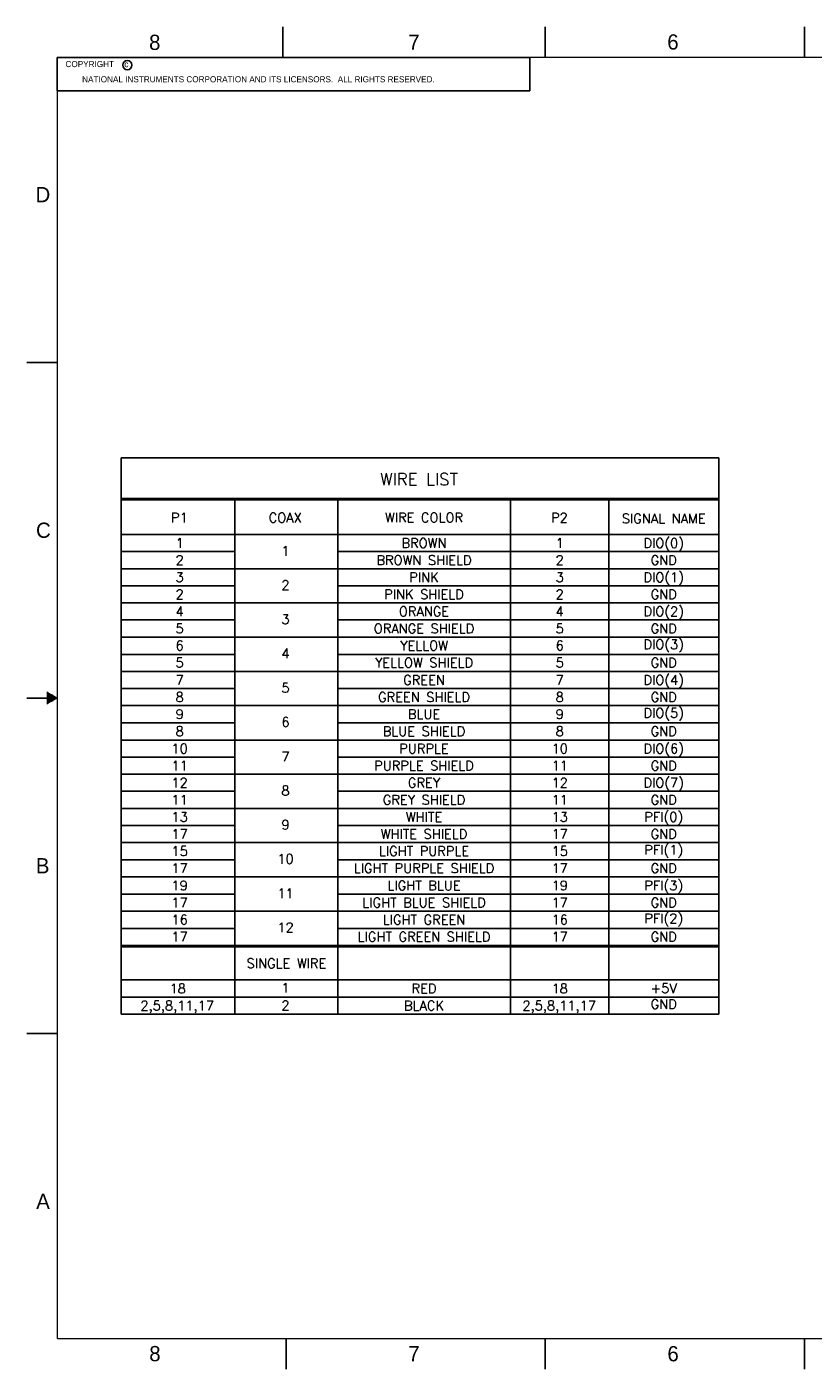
# Model space of a CAD drawing. Header units: inches. Extents: x 0 to 34, y 0 to 22.
# Tile 1 of 25: x 0 to 12.9, y 0 to 22. Entities that reach past the tile are written whole.
import ezdxf
from ezdxf.enums import TextEntityAlignment as Align

# ---------------------------------------------------------------- set-up
doc = ezdxf.new("R2010")
doc.units = ezdxf.units.IN
doc.header["$MEASUREMENT"] = 0
doc.layers.add('OBJ', color=1, linetype='Continuous')
doc.layers.add('TEXT', color=3, linetype='Continuous')
doc.styles.add('ROMANS', font='romans.shx')
doc.styles.add('TEXTSTYLE_2', font='txt')

# ---------------------------------------------------------------- blocks, each defined once
blk = doc.blocks.new('*T22')
at = {"color": 0, "linetype": 'ByBlock', "lineweight": -2, "transparency": 16777216}
for p, q in [((0, 0), (7.75, 0)), ((0, 0), (0, -0.546875)), ((7.75, 0), (7.75, -0.546875)), ((0, -0.546875), (7.75, -0.546875))]:
    blk.add_line(p, q, dxfattribs=at)
at = {"color": 0, "linetype": 'Continuous', "transparency": 16777216, "insert": (0.06, -0.06), "char_height": 0.1, "width": 7.63, "attachment_point": 1}
blk.add_mtext('  COPYRIGHT     ', dxfattribs=at)

msp = doc.modelspace()

# ---------------------------------------------------------------- linework, layer by layer
at = {"color": 2, "linetype": 'Continuous'}
for p, q in [((4.2, 21.5), (4.2, 22)), ((8.5, 21.5), (8.5, 22)), ((12.75, 21.5), (12.75, 22)), ((0, 16.5), (0.5, 16.5)), ((0.5, 11), (0, 11)), ((0.3303, 11.09), (0.3441, 11.09)), ((0.3303, 11.08), (0.3614, 11.08)), ((0.3303, 11.07), (0.3787, 11.07)), ((0.3303, 11.06), (0.3961, 11.06)), ((0.3303, 11.05), (0.4134, 11.05)), ((0.3303, 11.04), (0.4307, 11.04)), ((0.3303, 11.03), (0.448, 11.03)), ((0.3303, 11.02), (0.4653, 11.02)), ((0.3303, 11.01), (0.4827, 11.01)), ((0.3303, 10.99), (0.4827, 10.99)), ((0.3303, 10.98), (0.4653, 10.98)), ((0.3303, 10.97), (0.448, 10.97)), ((0.3303, 10.96), (0.4307, 10.96)), ((0.3303, 10.95), (0.4134, 10.95)), ((0.3303, 10.94), (0.3961, 10.94)), ((0.3303, 10.93), (0.3787, 10.93)), ((0.3303, 10.92), (0.3614, 10.92)), ((0.3303, 10.91), (0.3441, 10.91)), ((0, 5.5), (0.5, 5.5)), ((4.25, 0), (4.25, 0.5)), ((8.5, 0), (8.5, 0.5)), ((12.75, 0), (12.75, 0.5))]:
    msp.add_line(p, q, dxfattribs=at)
for p, q in [((1.5442, 13.399), (3.4096, 13.399)), ((5.099, 13.399), (11.3452, 13.399)), ((1.5442, 13.119), (11.3452, 13.119)), ((1.5442, 12.839), (3.4096, 12.839)), ((5.099, 12.839), (11.3452, 12.839)), ((1.5442, 12.559), (11.3452, 12.559)), ((1.5442, 12.279), (3.4096, 12.279)), ((5.099, 12.279), (11.3452, 12.279)), ((1.5442, 11.999), (11.3452, 11.999)), ((1.5442, 11.7149), (3.4096, 11.7149)), ((5.099, 11.7149), (11.3452, 11.7149)), ((1.5442, 11.4349), (11.3452, 11.4349)), ((1.5442, 11.1549), (3.4096, 11.1549)), ((5.099, 11.1549), (11.3452, 11.1549)), ((1.5442, 10.8749), (11.3452, 10.8749)), ((1.5442, 10.5909), (3.4096, 10.5909)), ((5.099, 10.5909), (11.3452, 10.5909)), ((1.5442, 10.3069), (11.3452, 10.3069)), ((1.5442, 10.0309), (3.4096, 10.0309)), ((5.099, 10.0309), (11.3452, 10.0309)), ((1.5442, 9.7509), (11.3452, 9.7509)), ((1.5442, 9.4709), (3.4096, 9.4709)), ((5.099, 9.4709), (11.3452, 9.4709)), ((1.5442, 9.1909), (11.3452, 9.1909)), ((1.5442, 8.9109), (3.4096, 8.9109)), ((5.099, 8.9109), (11.3452, 8.9109)), ((1.5442, 8.6309), (11.3452, 8.6309)), ((1.5442, 8.3469), (3.4096, 8.3469)), ((5.099, 8.3469), (11.3452, 8.3469)), ((1.5442, 8.0669), (11.3452, 8.0669)), ((1.5442, 7.7869), (3.4096, 7.7869)), ((5.099, 7.7869), (11.3452, 7.7869)), ((1.5442, 7.5069), (11.3452, 7.5069)), ((1.5442, 7.2229), (3.4096, 7.2229)), ((5.099, 7.2229), (11.3452, 7.2229)), ((1.5442, 6.3829), (11.3452, 6.3829)), ((1.5442, 6.0989), (11.3452, 6.0989))]:
    msp.add_line(p, q)
at = {"color": 7, "linetype": 'Continuous', "const_width": 0.02}
for points in [[(0.5, 21.5), (0.5, 0.5)], [(33.5, 21.5), (0.5, 21.5)], [(0.5, 0.5), (33.5, 0.5)]]:
    msp.add_lwpolyline(points, dxfattribs=at)
at = {"color": 2, "linetype": 'Continuous'}
msp.add_circle((1.6484, 21.3727), 0.0754, dxfattribs=at)
at = {"layer": 'OBJ'}
for p, q in [((1.5442, 14.9378), (11.3452, 14.9378)), ((1.5442, 14.9378), (1.5442, 5.8189)), ((11.3452, 14.9378), (11.3452, 5.8189)), ((1.5442, 14.2693), (11.3452, 14.2693)), ((1.5442, 14.2493), (11.3452, 14.2493)), ((3.4096, 14.2493), (3.4096, 5.8189)), ((5.099, 14.2493), (5.099, 5.8189)), ((7.9298, 14.2493), (7.9298, 5.8189)), ((9.5452, 14.2493), (9.5452, 5.8189)), ((1.5442, 13.679), (11.3452, 13.679)), ((1.5442, 6.9429), (11.3452, 6.9429)), ((1.5442, 6.9229), (11.3452, 6.9229)), ((1.5442, 5.8189), (11.3452, 5.8189))]:
    msp.add_line(p, q, dxfattribs=at)

# ---------------------------------------------------------------- block references
msp.add_blockref('*T22', (0.5, 21.5))

# ---------------------------------------------------------------- texts
at = {"color": 2, "linetype": 'Continuous', "attachment_point": 1, "line_spacing_factor": 0.9, "style": 'TEXTSTYLE_2'}
for s, insert, char_height, width in [('8', (2.0046, 21.8713), 0.25, 0.25), ('7', (6.2556, 21.8743), 0.25, 0.25), ('6', (10.5012, 21.8772), 0.25, 0.25), ('c', (1.599, 21.4388), 0.1, 0.1), ('NATIONAL INSTRUMENTS CORPORATION AND ITS LICENSORS.  ALL RIGHTS RESERVED.', (0.9071, 21.1911), 0.1, 7.3), ('D', (0.1424, 19.375), 0.25, 0.25), ('C', (0.1508, 13.8746), 0.25, 0.25), ('B', (0.1483, 8.3757), 0.25, 0.25), ('A', (0.1541, 2.8761), 0.25, 0.25), ('8', (2.0074, 0.3791), 0.25, 0.25), ('7', (6.2552, 0.3787), 0.25, 0.25), ('6', (10.5032, 0.3784), 0.25, 0.25)]:
    msp.add_mtext(s, dxfattribs=dict(at, insert=insert, char_height=char_height, width=width))
at = {"layer": 'TEXT', "style": 'ROMANS'}
for s, height, p in [('WIRE LIST', 0.2, (6.4299, 14.5858)), ('P1', 0.15625, (2.5009, 13.9557)), ('COAX', 0.15625, (4.2366, 13.9557)), ('WIRE COLOR', 0.15625, (6.5122, 13.9578)), ('P2', 0.15625, (8.7329, 13.9557)), ('SIGNAL NAME', 0.15625, (10.4426, 13.9416)), ('1', 0.1562, (2.5055, 13.539)), ('1', 0.1562, (4.2412, 13.4105)), ('BROWN', 0.15625, (6.5122, 13.539)), ('1', 0.1562, (8.7375, 13.539)), ('DIO(0)', 0.15625, (10.4428, 13.539)), ('2', 0.1562, (2.5055, 13.259)), ('BROWN SHIELD', 0.15625, (6.5122, 13.259)), ('2', 0.1562, (8.7375, 13.259)), ('GND', 0.15625, (10.4428, 13.259)), ('3', 0.1562, (2.5055, 12.979)), ('PINK', 0.15625, (6.5122, 12.979)), ('3', 0.1562, (8.7375, 12.979)), ('DIO(1)', 0.15625, (10.4428, 12.979)), ('2', 0.1562, (2.5055, 12.699)), ('2', 0.1562, (4.2412, 12.8505)), ('PINK SHIELD', 0.15625, (6.5122, 12.699)), ('2', 0.1562, (8.7375, 12.699)), ('GND', 0.15625, (10.4428, 12.699)), ('4', 0.1562, (2.5055, 12.419)), ('3', 0.1562, (4.2412, 12.2905)), ('ORANGE', 0.15625, (6.5122, 12.419)), ('4', 0.1562, (8.7375, 12.419)), ('DIO(2)', 0.15625, (10.4428, 12.419)), ('5', 0.1562, (2.5055, 12.139)), ('ORANGE SHIELD', 0.15625, (6.5122, 12.139)), ('5', 0.1562, (8.7375, 12.139)), ('GND', 0.15625, (10.4428, 12.139)), ('6', 0.1562, (2.5055, 11.859)), ('YELLOW', 0.15625, (6.5122, 11.859)), ('6', 0.1562, (8.7375, 11.859)), ('DIO(3)', 0.15625, (10.4428, 11.879)), ('4', 0.1562, (4.2412, 11.7305)), ('5', 0.1562, (2.5055, 11.579)), ('YELLOW SHIELD', 0.15625, (6.5122, 11.579)), ('5', 0.1562, (8.7375, 11.579)), ('GND', 0.15625, (10.4428, 11.579)), ('7', 0.1562, (2.5055, 11.2949)), ('5', 0.1562, (4.2412, 11.1665)), ('GREEN', 0.15625, (6.5122, 11.2949)), ('7', 0.1562, (8.7375, 11.2949)), ('DIO(4)', 0.15625, (10.4428, 11.2949)), ('8', 0.1562, (2.5055, 11.0149)), ('GREEN SHIELD', 0.15625, (6.5122, 11.0149)), ('8', 0.1562, (8.7375, 11.0149)), ('GND', 0.15625, (10.4428, 11.0149)), ('9', 0.1562, (2.5055, 10.7349)), ('BLUE', 0.15625, (6.5122, 10.7349)), ('9', 0.1562, (8.7375, 10.7349)), ('DIO(5)', 0.15625, (10.4428, 10.7549)), ('6', 0.1562, (4.2412, 10.6065)), ('8', 0.1562, (2.5055, 10.4549)), ('BLUE SHIELD', 0.15625, (6.5122, 10.4549)), ('8', 0.1562, (8.7375, 10.4549)), ('GND', 0.15625, (10.4428, 10.4549)), ('10', 0.15625, (2.5055, 10.1709)), ('PURPLE', 0.15625, (6.5122, 10.1709)), ('10', 0.15625, (8.7375, 10.1709)), ('DIO(6)', 0.15625, (10.4428, 10.1709)), ('11', 0.15625, (2.5055, 9.8909)), ('7', 0.1562, (4.2412, 10.0384)), ('PURPLE SHIELD', 0.15625, (6.5122, 9.8909)), ('11', 0.15625, (8.7375, 9.8909)), ('GND', 0.15625, (10.4428, 9.8909)), ('12', 0.15625, (2.5055, 9.6109)), ('GREY', 0.15625, (6.5122, 9.6109)), ('12', 0.15625, (8.7375, 9.6109)), ('DIO(7)', 0.15625, (10.4428, 9.6109)), ('8', 0.1562, (4.2412, 9.4825)), ('11', 0.15625, (2.5055, 9.3309)), ('GREY SHIELD', 0.15625, (6.5122, 9.3309)), ('11', 0.15625, (8.7375, 9.3309)), ('GND', 0.15625, (10.4428, 9.3309)), ('13', 0.15625, (2.5055, 9.0509)), ('WHITE', 0.15625, (6.5122, 9.0509)), ('13', 0.15625, (8.7375, 9.0509)), ('PFI(0)', 0.15625, (10.4428, 9.0509)), ('17', 0.15625, (2.5055, 8.7709)), ('9', 0.1562, (4.2412, 8.9225)), ('WHITE SHIELD', 0.15625, (6.5122, 8.7709)), ('17', 0.15625, (8.7375, 8.7709)), ('GND', 0.15625, (10.4428, 8.7709)), ('PFI(1)', 0.15625, (10.4428, 8.5109)), ('15', 0.15625, (2.5055, 8.4909)), ('10', 0.15625, (4.2412, 8.3625)), ('LIGHT PURPLE', 0.15625, (6.5122, 8.4909)), ('15', 0.15625, (8.7375, 8.4909)), ('17', 0.15625, (2.5055, 8.2109)), ('LIGHT PURPLE SHIELD', 0.15625, (6.5122, 8.2109)), ('17', 0.15625, (8.7375, 8.2109)), ('GND', 0.15625, (10.4428, 8.2109)), ('19', 0.15625, (2.5055, 7.9269)), ('LIGHT BLUE', 0.15625, (6.5122, 7.9269)), ('19', 0.15625, (8.7375, 7.9269)), ('PFI(3)', 0.15625, (10.4428, 7.9269)), ('17', 0.15625, (2.5055, 7.6469)), ('11', 0.15625, (4.2412, 7.7984)), ('LIGHT BLUE SHIELD', 0.15625, (6.5122, 7.6469)), ('17', 0.15625, (8.7375, 7.6469)), ('GND', 0.15625, (10.4428, 7.6469)), ('PFI(2)', 0.15625, (10.4428, 7.3869)), ('16', 0.15625, (2.5055, 7.3669)), ('12', 0.15625, (4.2412, 7.2384)), ('LIGHT GREEN', 0.15625, (6.5122, 7.3669)), ('16', 0.15625, (8.7375, 7.3669)), ('17', 0.15625, (2.5055, 7.0869)), ('LIGHT GREEN SHIELD', 0.15625, (6.5122, 7.0869)), ('17', 0.15625, (8.7375, 7.0869)), ('GND', 0.15625, (10.4428, 7.0869)), ('SINGLE WIRE', 0.15625, (4.2573, 6.6514)), ('18', 0.15625, (2.474, 6.2389)), ('1', 0.1562, (4.2412, 6.2496)), ('RED', 0.15625, (6.5122, 6.2389)), ('18', 0.15625, (8.7375, 6.2389)), ('+5V', 0.15625, (10.4428, 6.2429)), ('2,5,8,11,17', 0.15625, (2.4653, 5.9589)), ('2', 0.1562, (4.2412, 5.9631)), ('BLACK', 0.15625, (6.5122, 5.9589)), ('2,5,8,11,17', 0.15625, (8.7288, 5.9589)), ('GND', 0.15625, (10.4428, 5.9829))]:
    msp.add_text(s, height=height, dxfattribs=at).set_placement(p, align=Align.MIDDLE_CENTER)

doc.saveas('drawing.dxf')
